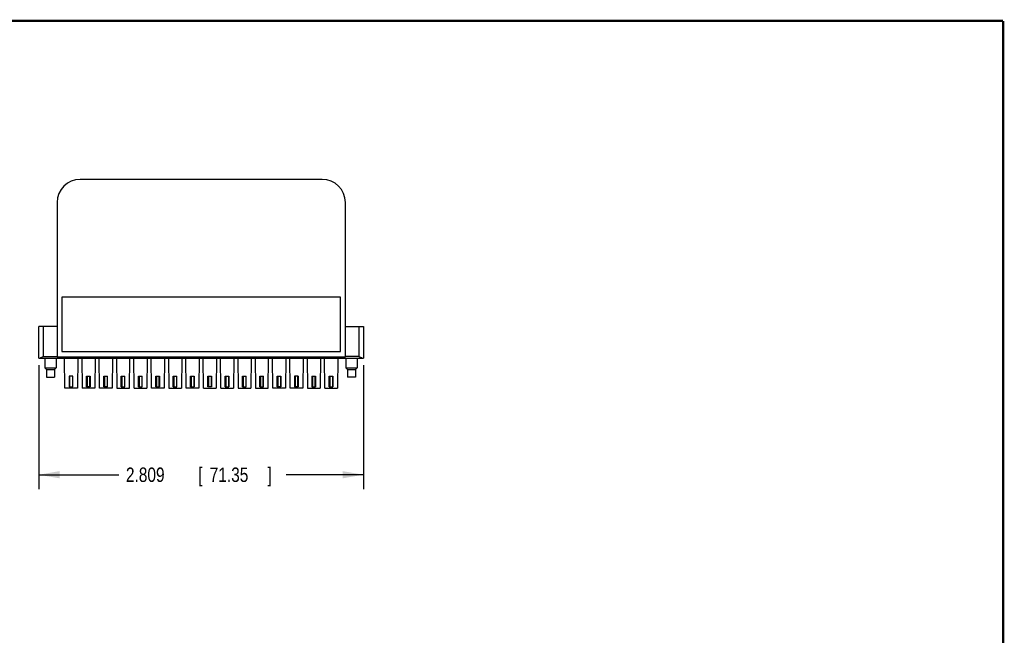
# Model space of a CAD drawing. Header units: inches. Extents: x 0.2 to 16.8, y 0.1 to 10.8.
# Tile 10 of 10: x 8.2 to 16.8, y 5.4 to 10.8. Entities that reach past the tile are written whole.
import ezdxf

# ---------------------------------------------------------------- set-up
doc = ezdxf.new("R2010")
doc.units = ezdxf.units.IN
doc.header["$LTSCALE"] = 0.935
doc.header["$MEASUREMENT"] = 0
doc.layers.get('0').update_dxf_attribs({"linetype": 'CONTINUOUS'})
doc.layers.add('DIMENSIONS', color=7, linetype='CONTINUOUS')
doc.styles.get("Standard").update_dxf_attribs({"font": 'txt', "width": 0.8})
doc.dimstyles.new('DIMSTYLE_1', dxfattribs={"dimtxt": 0.125, "dimasz": 0.18, "dimexe": 0.18, "dimexo": 0.0625, "dimgap": 0.09, "dimtad": 0, "dimtih": 1, "dimtoh": 1, "dimdec": 3, "dimzin": 4, "dimdsep": 46, "dimtxsty": 'STANDARD', "dimblk": '_FILLED', "dimblk1": '_FILLED', "dimblk2": '_FILLED', "dimcen": 0.09, "dimadec": 0, "dimazin": 0, "dimtp": 0.01, "dimtm": 0.01, "dimtfac": 1, "dimtdec": 3, "dimtofl": 0, "dimtmove": 0, "dimatfit": 3, "dimldrblk": '_FILLED', "dimfxl": 1, "dimtolj": 1, "dimtzin": 4, "dimarcsym": 0})

# ---------------------------------------------------------------- blocks, each defined once
blk = doc.blocks.new('_FILLED')
at = {"color": 0, "linetype": 'BYBLOCK'}
blk.add_solid([(0, 0), (-1, 0.174), (-1, -0.174)], dxfattribs=at)
blk = doc.blocks.new('*D2')
at = {"layer": 'DIMENSIONS', "color": 2, "linetype": 'CONTINUOUS'}
for p, q in [((8.4039, 7.7784), (8.4039, 6.706)), ((11.2129, 7.7784), (11.2129, 6.706)), ((8.4039, 6.831), (9.0955, 6.831)), ((11.2129, 6.831), (10.5455, 6.831))]:
    blk.add_line(p, q, dxfattribs=at)
at = {"layer": 'DIMENSIONS', "color": 2, "linetype": 'CONTINUOUS', "xscale": 0.18, "yscale": 0.18, "zscale": 0.18, "rotation": 180}
blk.add_blockref('_FILLED', (8.4039, 6.831), dxfattribs=at)
at = {"layer": 'DIMENSIONS', "color": 2, "linetype": 'CONTINUOUS', "xscale": 0.18, "yscale": 0.18, "zscale": 0.18}
blk.add_blockref('_FILLED', (11.2129, 6.831), dxfattribs=at)
at = {"layer": 'DIMENSIONS', "color": 2, "linetype": 'CONTINUOUS', "width": 0.8}
for s, p in [('[', (9.783, 6.7685)), (']', (10.383, 6.7685)), ('2.809', (9.158, 6.7685)), ('71.35', (9.883, 6.7685))]:
    blk.add_text(s, height=0.125, dxfattribs=at).set_placement(p)

msp = doc.modelspace()

# ---------------------------------------------------------------- linework, layer by layer
at = {"color": 7, "linetype": 'CONTINUOUS'}
for p, q in [((10.8573, 9.3868), (8.7628, 9.3868)), ((8.5628, 9.1868), (8.5628, 7.8513)), ((11.0573, 7.8513), (11.0573, 9.1868)), ((8.6048, 8.3663), (8.6048, 7.8963)), ((11.0153, 8.3663), (8.6048, 8.3663)), ((11.0153, 7.8963), (11.0153, 8.3663)), ((8.4039, 7.8409), (8.4039, 8.1125)), ((8.5628, 8.1125), (8.4039, 8.1125)), ((8.4432, 8.1125), (8.4432, 7.8527)), ((11.0573, 8.1125), (11.2129, 8.1125)), ((11.1735, 8.1125), (11.1735, 7.8527)), ((11.2129, 8.1125), (11.2129, 7.8409)), ((8.4039, 7.8409), (11.2129, 7.8409)), ((8.4432, 7.8527), (8.5628, 7.8527)), ((8.457, 7.8409), (8.457, 7.7562)), ((8.5554, 7.8409), (8.5554, 7.7562)), ((8.5628, 7.8513), (11.0573, 7.8513)), ((8.6048, 7.8963), (11.0153, 7.8963)), ((8.6283, 7.581), (8.6253, 7.8409)), ((8.7415, 7.8409), (8.7385, 7.581)), ((8.7476, 7.8513), (8.7476, 7.8409)), ((8.7584, 7.8409), (8.7556, 7.8513)), ((8.7612, 7.8513), (8.7584, 7.8409)), ((8.7692, 7.8409), (8.7692, 7.8513)), ((8.7753, 7.8409), (8.7783, 7.581)), ((8.8915, 7.8409), (8.8885, 7.581)), ((8.8976, 7.8513), (8.8976, 7.8409)), ((8.9084, 7.8409), (8.9056, 7.8513)), ((8.9112, 7.8513), (8.9084, 7.8409)), ((8.9192, 7.8409), (8.9192, 7.8513)), ((8.9283, 7.581), (8.9253, 7.8409)), ((9.0415, 7.8409), (9.0385, 7.581)), ((9.0476, 7.8513), (9.0476, 7.8409)), ((9.0584, 7.8409), (9.0556, 7.8513)), ((9.0612, 7.8513), (9.0584, 7.8409)), ((9.0692, 7.8409), (9.0692, 7.8513)), ((9.0753, 7.8409), (9.0783, 7.581)), ((9.1885, 7.581), (9.1915, 7.8409)), ((9.1976, 7.8513), (9.1976, 7.8409)), ((9.2084, 7.8409), (9.2056, 7.8513)), ((9.2112, 7.8513), (9.2084, 7.8409)), ((9.2192, 7.8409), (9.2192, 7.8513)), ((9.2283, 7.581), (9.2253, 7.8409)), ((9.3415, 7.8409), (9.3385, 7.581)), ((9.3476, 7.8513), (9.3476, 7.8409)), ((9.3584, 7.8409), (9.3556, 7.8513)), ((9.3612, 7.8513), (9.3584, 7.8409)), ((9.3692, 7.8409), (9.3692, 7.8513)), ((9.3783, 7.581), (9.3753, 7.8409)), ((9.4915, 7.8409), (9.4885, 7.581)), ((9.4976, 7.8513), (9.4976, 7.8409)), ((9.5084, 7.8409), (9.5056, 7.8513)), ((9.5112, 7.8513), (9.5084, 7.8409)), ((9.5192, 7.8409), (9.5192, 7.8513)), ((9.5253, 7.8409), (9.5283, 7.581)), ((9.6415, 7.8409), (9.6385, 7.581)), ((9.6476, 7.8513), (9.6476, 7.8409)), ((9.6584, 7.8409), (9.6556, 7.8513)), ((9.6612, 7.8513), (9.6584, 7.8409)), ((9.6692, 7.8409), (9.6692, 7.8513)), ((9.6783, 7.581), (9.6753, 7.8409)), ((9.7915, 7.8409), (9.7885, 7.581)), ((9.7976, 7.8513), (9.7976, 7.8409)), ((9.8084, 7.8409), (9.8056, 7.8513)), ((9.8112, 7.8513), (9.8084, 7.8409)), ((9.8192, 7.8409), (9.8192, 7.8513)), ((9.8283, 7.581), (9.8253, 7.8409)), ((9.9415, 7.8409), (9.9385, 7.581)), ((9.9476, 7.8513), (9.9476, 7.8409)), ((9.9584, 7.8409), (9.9556, 7.8513)), ((9.9612, 7.8513), (9.9584, 7.8409)), ((9.9692, 7.8409), (9.9692, 7.8513)), ((9.9783, 7.581), (9.9753, 7.8409)), ((10.0915, 7.8409), (10.0885, 7.581)), ((10.0976, 7.8513), (10.0976, 7.8409)), ((10.1084, 7.8409), (10.1056, 7.8513)), ((10.1112, 7.8513), (10.1084, 7.8409)), ((10.1192, 7.8409), (10.1192, 7.8513)), ((10.1253, 7.8409), (10.1283, 7.581)), ((10.2415, 7.8409), (10.2385, 7.581)), ((10.2476, 7.8513), (10.2476, 7.8409)), ((10.2584, 7.8409), (10.2556, 7.8513)), ((10.2612, 7.8513), (10.2584, 7.8409)), ((10.2692, 7.8409), (10.2692, 7.8513)), ((10.2753, 7.8409), (10.2783, 7.581)), ((10.3885, 7.581), (10.3915, 7.8409)), ((10.3976, 7.8513), (10.3976, 7.8409)), ((10.4084, 7.8409), (10.4056, 7.8513)), ((10.4112, 7.8513), (10.4084, 7.8409)), ((10.4192, 7.8409), (10.4192, 7.8513)), ((10.4283, 7.581), (10.4253, 7.8409)), ((10.5415, 7.8409), (10.5385, 7.581)), ((10.5476, 7.8513), (10.5476, 7.8409)), ((10.5584, 7.8409), (10.5556, 7.8513)), ((10.5612, 7.8513), (10.5584, 7.8409)), ((10.5692, 7.8409), (10.5692, 7.8513)), ((10.5783, 7.581), (10.5753, 7.8409)), ((10.6915, 7.8409), (10.6885, 7.581)), ((10.6976, 7.8513), (10.6976, 7.8409)), ((10.7084, 7.8409), (10.7056, 7.8513)), ((10.7084, 7.8409), (10.7112, 7.8513)), ((10.7192, 7.8513), (10.7192, 7.8409)), ((10.7253, 7.8409), (10.7283, 7.581)), ((10.8415, 7.8409), (10.8385, 7.581)), ((10.8476, 7.8409), (10.8476, 7.8513)), ((10.8556, 7.8513), (10.8584, 7.8409)), ((10.8584, 7.8409), (10.8612, 7.8513)), ((10.8692, 7.8409), (10.8692, 7.8513)), ((10.8783, 7.581), (10.8753, 7.8409)), ((10.9915, 7.8409), (10.9885, 7.581)), ((11.1735, 7.8527), (11.0573, 7.8527)), ((11.0613, 7.8409), (11.0613, 7.7562)), ((11.1598, 7.8409), (11.1598, 7.7562)), ((8.457, 7.7562), (8.4718, 7.7424)), ((8.457, 7.7562), (8.5554, 7.7562)), ((8.5554, 7.7562), (8.5407, 7.7424)), ((11.0613, 7.7562), (11.1598, 7.7562)), ((11.0613, 7.7562), (11.0761, 7.7424)), ((11.1598, 7.7562), (11.145, 7.7424)), ((8.4718, 7.7424), (8.4718, 7.6755)), ((8.4718, 7.7424), (8.5407, 7.7424)), ((8.4718, 7.6755), (8.5407, 7.6755)), ((8.5407, 7.7424), (8.5407, 7.6755)), ((8.6676, 7.6834), (8.6676, 7.5909)), ((8.6991, 7.6834), (8.6676, 7.6834)), ((8.6716, 7.5909), (8.6716, 7.6834)), ((8.6952, 7.6834), (8.6952, 7.5909)), ((8.6991, 7.5909), (8.6991, 7.6834)), ((8.8176, 7.5909), (8.8176, 7.6834)), ((8.8176, 7.6834), (8.8491, 7.6834)), ((8.8216, 7.6834), (8.8216, 7.5909)), ((8.8452, 7.5909), (8.8452, 7.6834)), ((8.8491, 7.6834), (8.8491, 7.5909)), ((8.9676, 7.5909), (8.9676, 7.6834)), ((8.9676, 7.6834), (8.9991, 7.6834)), ((8.9716, 7.6834), (8.9716, 7.5909)), ((8.9952, 7.6834), (8.9952, 7.5909)), ((8.9991, 7.5909), (8.9991, 7.6834)), ((9.1176, 7.6834), (9.1491, 7.6834)), ((9.1176, 7.5909), (9.1176, 7.6834)), ((9.1216, 7.6834), (9.1216, 7.5909)), ((9.1452, 7.6834), (9.1452, 7.5909)), ((9.1491, 7.5909), (9.1491, 7.6834)), ((9.2676, 7.6834), (9.2991, 7.6834)), ((9.2676, 7.5909), (9.2676, 7.6834)), ((9.2716, 7.6834), (9.2716, 7.5909)), ((9.2952, 7.6834), (9.2952, 7.5909)), ((9.2991, 7.5909), (9.2991, 7.6834)), ((9.4176, 7.6834), (9.4491, 7.6834)), ((9.4176, 7.5909), (9.4176, 7.6834)), ((9.4216, 7.6834), (9.4216, 7.5909)), ((9.4452, 7.5909), (9.4452, 7.6834)), ((9.4491, 7.6834), (9.4491, 7.5909)), ((9.5676, 7.6834), (9.5991, 7.6834)), ((9.5676, 7.5909), (9.5676, 7.6834)), ((9.5716, 7.6834), (9.5716, 7.5909)), ((9.5952, 7.6834), (9.5952, 7.5909)), ((9.5991, 7.5909), (9.5991, 7.6834)), ((9.7176, 7.6834), (9.7491, 7.6834)), ((9.7176, 7.5909), (9.7176, 7.6834)), ((9.7216, 7.6834), (9.7216, 7.5909)), ((9.7452, 7.6834), (9.7452, 7.5909)), ((9.7491, 7.6834), (9.7491, 7.5909)), ((9.8676, 7.6834), (9.8991, 7.6834)), ((9.8676, 7.5909), (9.8676, 7.6834)), ((9.8716, 7.6834), (9.8716, 7.5909)), ((9.8952, 7.6834), (9.8952, 7.5909)), ((9.8991, 7.6834), (9.8991, 7.5909)), ((10.0176, 7.6834), (10.0491, 7.6834)), ((10.0176, 7.5909), (10.0176, 7.6834)), ((10.0216, 7.6834), (10.0216, 7.5909)), ((10.0452, 7.6834), (10.0452, 7.5909)), ((10.0491, 7.6834), (10.0491, 7.5909)), ((10.1676, 7.6834), (10.1991, 7.6834)), ((10.1676, 7.5909), (10.1676, 7.6834)), ((10.1716, 7.6834), (10.1716, 7.5909)), ((10.1952, 7.6834), (10.1952, 7.5909)), ((10.1991, 7.5909), (10.1991, 7.6834)), ((10.3176, 7.6834), (10.3491, 7.6834)), ((10.3176, 7.5909), (10.3176, 7.6834)), ((10.3216, 7.6834), (10.3216, 7.5909)), ((10.3452, 7.5909), (10.3452, 7.6834)), ((10.3491, 7.5909), (10.3491, 7.6834)), ((10.4676, 7.6834), (10.4991, 7.6834)), ((10.4676, 7.5909), (10.4676, 7.6834)), ((10.4716, 7.6834), (10.4716, 7.5909)), ((10.4952, 7.6834), (10.4952, 7.5909)), ((10.4991, 7.6834), (10.4991, 7.5909)), ((10.6491, 7.6834), (10.6176, 7.6834)), ((10.6176, 7.6834), (10.6176, 7.5909)), ((10.6216, 7.6834), (10.6216, 7.5909)), ((10.6452, 7.5909), (10.6452, 7.6834)), ((10.6491, 7.6834), (10.6491, 7.5909)), ((10.7676, 7.6834), (10.7991, 7.6834)), ((10.7676, 7.6834), (10.7676, 7.5909)), ((10.7716, 7.6834), (10.7716, 7.5909)), ((10.7952, 7.5909), (10.7952, 7.6834)), ((10.7991, 7.6834), (10.7991, 7.5909)), ((10.9176, 7.6834), (10.9491, 7.6834)), ((10.9176, 7.5909), (10.9176, 7.6834)), ((10.9216, 7.6834), (10.9216, 7.5909)), ((10.9452, 7.6834), (10.9452, 7.5909)), ((10.9491, 7.6834), (10.9491, 7.5909)), ((11.0761, 7.7424), (11.145, 7.7424)), ((11.0761, 7.7424), (11.0761, 7.6755)), ((11.145, 7.6755), (11.0761, 7.6755)), ((11.145, 7.7424), (11.145, 7.6755)), ((8.6676, 7.5909), (8.6991, 7.5909)), ((8.8491, 7.5909), (8.8176, 7.5909)), ((8.9991, 7.5909), (8.9676, 7.5909)), ((9.1176, 7.5909), (9.1491, 7.5909)), ((9.2676, 7.5909), (9.2991, 7.5909)), ((9.4176, 7.5909), (9.4491, 7.5909)), ((9.5676, 7.5909), (9.5991, 7.5909)), ((9.7176, 7.5909), (9.7491, 7.5909)), ((9.8991, 7.5909), (9.8676, 7.5909)), ((10.0176, 7.5909), (10.0491, 7.5909)), ((10.1676, 7.5909), (10.1991, 7.5909)), ((10.3176, 7.5909), (10.3491, 7.5909)), ((10.4991, 7.5909), (10.4676, 7.5909)), ((10.6491, 7.5909), (10.6176, 7.5909)), ((10.7676, 7.5909), (10.7991, 7.5909)), ((10.9176, 7.5909), (10.9491, 7.5909)), ((8.7385, 7.581), (8.6283, 7.581)), ((8.8885, 7.581), (8.7783, 7.581)), ((9.0385, 7.581), (8.9283, 7.581)), ((9.0783, 7.581), (9.1885, 7.581)), ((9.2283, 7.581), (9.3385, 7.581)), ((9.4885, 7.581), (9.3783, 7.581)), ((9.5283, 7.581), (9.6385, 7.581)), ((9.7885, 7.581), (9.6783, 7.581)), ((9.8283, 7.581), (9.9385, 7.581)), ((9.9783, 7.581), (10.0885, 7.581)), ((10.1283, 7.581), (10.2385, 7.581)), ((10.2783, 7.581), (10.3885, 7.581)), ((10.5385, 7.581), (10.4283, 7.581)), ((10.6885, 7.581), (10.5783, 7.581)), ((10.7283, 7.581), (10.8385, 7.581)), ((10.8783, 7.581), (10.9885, 7.581))]:
    msp.add_line(p, q, dxfattribs=at)
at = {"color": 7, "linetype": 'CONTINUOUS', "const_width": 0.02}
for points in [[(16.75, 10.7586), (0.25, 10.7586)], [(16.75, 0.2586), (16.75, 10.7586)]]:
    msp.add_lwpolyline(points, dxfattribs=at)
at = {"color": 7, "linetype": 'CONTINUOUS'}
for centre, start, end in [((8.7628, 9.1868), 90, 180), ((10.8573, 9.1868), 0, 90)]:
    msp.add_arc(centre, 0.2, start, end, dxfattribs=at)
for points, knots in [([(8.4432, 7.8527), (8.4403, 7.8511), (8.435, 7.8482), (8.4274, 7.8444), (8.421, 7.8418), (8.4169, 7.8409), (8.4151, 7.8409)], [0, 0, 0, 0, 0.321675, 0.597811, 0.824644, 1, 1, 1, 1]), ([(11.2017, 7.8409), (11.1999, 7.8409), (11.1958, 7.8418), (11.1893, 7.8444), (11.1818, 7.8482), (11.1764, 7.8511), (11.1735, 7.8527)], [0, 0, 0, 0, 0.175357, 0.402199, 0.678328, 1, 1, 1, 1])]:
    msp.add_open_spline(points, degree=3, knots=knots, dxfattribs=at)

# ---------------------------------------------------------------- dimensions: what is measured, and where the dimension line sits
at = {"layer": 'DIMENSIONS', "color": 2, "linetype": 'CONTINUOUS'}
dim = msp.add_linear_dim(base=(11.2129, 6.831), p1=(8.4039, 7.7784), p2=(11.2129, 7.7784), dimstyle='DIMSTYLE_1', dxfattribs=at)
dim.commit()
dim.dimension.update_dxf_attribs({"geometry": '*D2', "text_midpoint": (9.8205, 6.831), "dimtype": 160})

doc.saveas('drawing.dxf')
